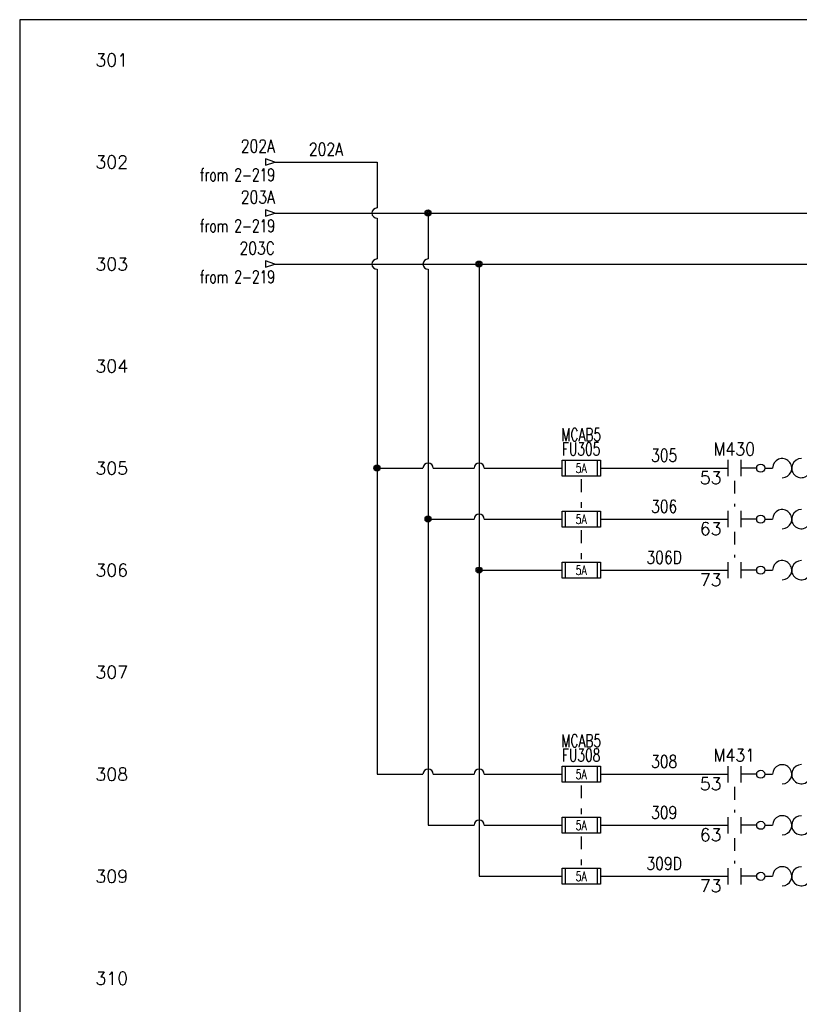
# Model space of a CAD drawing. Header units: inches. Extents: x 0 to 30, y 0 to 19.
# Tile 2 of 5: x 0 to 7.6, y 9.4 to 19. Entities that reach past the tile are written whole.
import ezdxf
from ezdxf.enums import TextEntityAlignment as Align

# ---------------------------------------------------------------- set-up
doc = ezdxf.new("R2010")
doc.units = ezdxf.units.IN
doc.header["$MEASUREMENT"] = 0
doc.linetypes.add('HIDDEN2', pattern=[0.1875, 0.125, -0.0625])
doc.layers.add('BLK_10AWG', color=252, linetype='Continuous', lineweight=30)
for name, color, linetype in [('BLK_14AWG', 252, 'Continuous'), ('LINK', 9, 'HIDDEN2'), ('LOC', 140, 'Continuous'), ('MISC', 30, 'Continuous'), ('SYMS', 7, 'Continuous'), ('TAGS', 30, 'Continuous'), ('TERMS', 6, 'Continuous'), ('WIRENO', 3, 'Continuous'), ('WIREREF_DEST', 62, 'Continuous'), ('XREF', 7, 'Continuous')]:
    doc.layers.add(name, color=color, linetype=linetype)
doc.layers.add('Viewports', color=3, linetype='Continuous', plot=False)
doc.styles.add('WD', font='romans.shx')

# ---------------------------------------------------------------- blocks, each defined once
blk = doc.blocks.new('WD_MLRH')
at = {"style": 'WD'}
blk.add_attdef('RUNGFIRST', text='', height=0.125, dxfattribs=at).set_placement((-0.25, 0), align=Align.MIDDLE_RIGHT)
at = {"style": 'WD', "flags": 1}
for tag, p in [('RUNGHORV', (-0.25, -0.1267)), ('RUNGDIST', (-0.25, -0.2)), ('RUNGINC', (-0.25, -0.1625)), ('WIREMODE', (-0.25, -0.281)), ('RUNGCNT', (-0.25, -0.2375)), ('WIRE-START', (-0.25, -0.356)), ('WIRE-GSUF', (-0.25, -0.3964)), ('WIREFMT', (-0.25, -0.3214)), ('PH3SPACE', (-0.25, -0.4369))]:
    blk.add_attdef(tag, text='', height=0.025, dxfattribs=at).set_placement(p, align=Align.RIGHT)
blk = doc.blocks.new('WDDOT')
for radius in [0.03, 0.0187, 0.00929]:
    blk.add_circle((0, 0), radius)
blk = doc.blocks.new('HA1D3')
blk.add_lwpolyline([(-0.0938, 0), (-0.0938, -0.0312), (0, 0), (-0.0938, 0.0312), (-0.0938, 0)])
at = {"style": 'WD', "width": 0.8, "flags": 8}
blk.add_attdef('WIRENO', text='', height=0.125, dxfattribs=at).set_placement((0, 0.0938), align=Align.RIGHT)
at = {"style": 'WD', "flags": 1}
blk.add_attdef('SIGCODE', text='', height=0.01, dxfattribs=at).set_placement((-0.0195, 0.0466), align=Align.RIGHT)
blk.add_attdef('X1TERM01', (0, 0), '', height=0.01, dxfattribs=at)
at = {"style": 'WD', "width": 0.7}
for tag, p in [('XREF', (0, -0.1875)), ('DESC1', (0, -0.375))]:
    blk.add_attdef(tag, text='', height=0.125, dxfattribs=at).set_placement(p, align=Align.RIGHT)
blk = doc.blocks.new('WD_WNH')
at = {"linetype": 'Continuous', "style": 'WD', "width": 0.8}
blk.add_attdef('WIRENO', text='', height=0.125, dxfattribs=at).set_placement((0, 0.0625), align=Align.CENTER)
at = {"style": 'WD', "flags": 1}
for tag, p in [('W01USER', (0, 0.0781)), ('W02USER', (0, 0.0703)), ('W03USER', (0, 0.0625)), ('W04USER', (0, 0.0547)), ('W05USER', (0, 0.0469)), ('W06USER', (0, 0.0391)), ('W07USER', (0, 0.0312)), ('W08USER', (0, 0.0234)), ('W09USER', (0, 0.0156)), ('W10USER', (0, 0.0078))]:
    blk.add_attdef(tag, text='', height=0.005, dxfattribs=at).set_placement(p, align=Align.CENTER)
blk = doc.blocks.new('HFU1')
for p, q in [((-0.1875, -0.0781), (-0.1875, 0.0781)), ((-0.1875, 0.0781), (0.1875, 0.0781)), ((-0.1562, 0.0781), (-0.1562, -0.0781)), ((0.1562, 0.0781), (0.1562, -0.0781)), ((0.1875, 0.0781), (0.1875, -0.0781)), ((0.1875, -0.0781), (-0.1875, -0.0781))]:
    blk.add_line(p, q)
at = {"style": 'WD', "width": 0.7}
for tag, p in [('INST', (0, 0.4219)), ('LOC', (0, 0.2656)), ('TAG1', (0, 0.125))]:
    blk.add_attdef(tag, text='', height=0.125, dxfattribs=at).set_placement(p, align=Align.CENTER)
at = {"linetype": 'Continuous', "style": 'WD', "flags": 9}
for tag, p in [('ASSYCODE', (0.1569, 0.2509)), ('CAT', (0.1564, 0.1022)), ('MFG', (0.1564, 0.0827))]:
    blk.add_attdef(tag, text='', height=0.01, dxfattribs=at).set_placement(p, align=Align.CENTER)
at = {"style": 'WD'}
for tag, p in [('X2LINK', (0, 0.1094)), ('X8LINK', (0, -0.1094))]:
    blk.add_attdef(tag, p, '', height=0.01, dxfattribs=at)
for tag, p, height, flags in [('FAMILY', (0.1292, 0.1076), 0.01, 9), ('X4TERM01', (-0.1875, 0), 0.0109, 1), ('X1TERM02', (0.1875, 0), 0.0109, 1)]:
    blk.add_attdef(tag, p, '', height=height, dxfattribs=dict(at, flags=flags))
at = {"style": 'WD', "width": 0.7}
blk.add_attdef('RATING1', text='', height=0.0938, dxfattribs=at).set_placement((0, 0), align=Align.MIDDLE_CENTER)
at = {"linetype": 'Continuous', "style": 'WD', "width": 0.7, "flags": 8}
blk.add_attdef('TERM01', text='', height=0.1, dxfattribs=at).set_placement((-0.25, -0.0158), align=Align.TOP_RIGHT)
blk.add_attdef('TERM02', text='', height=0.1, dxfattribs=at).set_placement((0.25, -0.0158), align=Align.TOP_LEFT)
at = {"style": 'WD', "width": 0.7}
for tag, p in [('DESC1', (0.0469, -0.2344)), ('DESC2', (0.0469, -0.3906)), ('DESC3', (0.0469, -0.5469))]:
    blk.add_attdef(tag, text='', height=0.125, dxfattribs=at).set_placement(p, align=Align.MIDDLE_LEFT)
blk = doc.blocks.new('HFU2')
for p, q in [((-0.1875, -0.0781), (-0.1875, 0.0781)), ((-0.1875, 0.0781), (0.1875, 0.0781)), ((-0.1562, 0.0781), (-0.1562, -0.0781)), ((0.1562, 0.0781), (0.1562, -0.0781)), ((0.1875, 0.0781), (0.1875, -0.0781)), ((0.1875, -0.0781), (-0.1875, -0.0781))]:
    blk.add_line(p, q)
at = {"style": 'WD', "width": 0.7}
for tag, p in [('INST', (0, 0.4375)), ('LOC', (0, 0.2812)), ('TAG2', (0, 0.125))]:
    blk.add_attdef(tag, text='', height=0.125, dxfattribs=at).set_placement(p, align=Align.CENTER)
at = {"linetype": 'Continuous', "style": 'WD', "flags": 9}
for tag, p in [('FAMILY', (0.1569, 0.2509)), ('ASSYCODE', (0.1881, 0.2352)), ('CAT', (0.1564, 0.1022)), ('MFG', (0.1564, 0.0827))]:
    blk.add_attdef(tag, text='', height=0.01, dxfattribs=at).set_placement(p, align=Align.CENTER)
at = {"style": 'WD'}
for tag, p in [('X2LINK', (0, 0.1094)), ('X8LINK', (0, -0.1094))]:
    blk.add_attdef(tag, p, '', height=0.01, dxfattribs=at)
at = {"style": 'WD', "flags": 1}
for tag, p in [('X4TERM01', (-0.1875, 0)), ('X1TERM02', (0.1875, 0))]:
    blk.add_attdef(tag, p, '', height=0.01, dxfattribs=at)
at = {"style": 'WD', "width": 0.7}
blk.add_attdef('RATING1', text='', height=0.0938, dxfattribs=at).set_placement((0, 0), align=Align.MIDDLE_CENTER)
at = {"linetype": 'Continuous', "style": 'WD', "width": 0.7, "flags": 8}
blk.add_attdef('TERM01', text='', height=0.1, dxfattribs=at).set_placement((-0.25, -0.0158), align=Align.TOP_RIGHT)
blk.add_attdef('TERM02', text='', height=0.1, dxfattribs=at).set_placement((0.25, -0.0158), align=Align.TOP_LEFT)
at = {"style": 'WD', "width": 0.7}
for tag, p in [('DESC1', (0.0396, -0.2431)), ('DESC2', (0.0469, -0.4062)), ('DESC3', (0.0469, -0.5781))]:
    blk.add_attdef(tag, text='', height=0.125, dxfattribs=at).set_placement(p, align=Align.MIDDLE_LEFT)
blk = doc.blocks.new('HMS21OL')
at = {"linetype": 'Continuous'}
for p, q in [((-0.0625, 0.08), (-0.0625, -0.08)), ((0.0625, 0.08), (0.0625, -0.08))]:
    blk.add_line(p, q, dxfattribs=at)
for p, q in [((0.2188, 0), (0.0625, 0)), ((0.2988, 0), (0.375, 0)), ((0.75, 0), (0.8262, 0))]:
    blk.add_line(p, q)
for centre in [(0.2587, 0), (0.8662, 0)]:
    blk.add_circle(centre, 0.04, dxfattribs=at)
for centre, start, end in [((0.4688, 0), 270.00101, 180.00201), ((0.6562, 0), 90, 0.00104)]:
    blk.add_arc(centre, 0.0938, start, end)
at = {"style": 'WD'}
for tag, width, p in [('INST', 0.7, (0, 0.4508)), ('LOC', 0.7, (0, 0.2812)), ('TAG2', 0.9, (0, 0.125)), ('XREF', 0.7, (0, -0.2975)), ('DESC1', 0.7, (0, -0.4538)), ('DESC2', 0.7, (0, -0.61)), ('DESC3', 0.7, (0, -0.7662))]:
    blk.add_attdef(tag, text='', height=0.125, dxfattribs=dict(at, width=width)).set_placement(p, align=Align.CENTER)
for tag, p in [('X2LINK', (0, 0.125)), ('X8LINK', (0, -0.125))]:
    blk.add_attdef(tag, p, '', height=0.01, dxfattribs=at)
for tag, p, height, flags in [('X4TERM01', (-0.0625, 0), 0.0125, 1), ('CONTACT', (0.0973, 0.0363), 0.01, 1), ('FAMILY', (0.0973, 0.0529), 0.01, 9), ('X1TERM02', (0.9062, 0), 0.0125, 1)]:
    blk.add_attdef(tag, p, '', height=height, dxfattribs=dict(at, flags=flags))
at = {"linetype": 'Continuous', "style": 'WD', "flags": 8}
blk.add_attdef('TERM01', text='', height=0.125, dxfattribs=at).set_placement((-0.125, -0.0314), align=Align.TOP_RIGHT)
blk.add_attdef('TERM02', text='', height=0.125, dxfattribs=at).set_placement((0.9688, -0.0314), align=Align.TOP_LEFT)

msp = doc.modelspace()

# ---------------------------------------------------------------- linework, layer by layer
at = {"layer": 'BLK_10AWG'}
for p, q in [((2.5, 17.625), (3.5, 17.625)), ((3.5, 17.625), (3.5, 17.175)), ((2.5, 17.125), (19.75, 17.125)), ((4, 17.125), (4, 16.675)), ((3.5, 17.075), (3.5, 16.675)), ((2.5, 16.625), (20.75, 16.625)), ((4.5, 16.625), (4.5, 10.625)), ((3.5, 16.575), (3.5, 11.625)), ((4, 16.575), (4, 11.125)), ((3.5, 14.625), (3.95, 14.625)), ((4.05, 14.625), (4.45, 14.625)), ((4.55, 14.625), (5.3125, 14.625)), ((4, 14.125), (4.45, 14.125)), ((4.55, 14.125), (5.3125, 14.125)), ((4.5, 13.625), (5.3125, 13.625)), ((3.5, 11.625), (3.95, 11.625)), ((4.05, 11.625), (4.45, 11.625)), ((4.55, 11.625), (5.3125, 11.625)), ((4, 11.125), (4.45, 11.125)), ((4.55, 11.125), (5.3125, 11.125)), ((4.5, 10.625), (5.3125, 10.625))]:
    msp.add_line(p, q, dxfattribs=at)
for centre, start, end in [((3.5, 17.125), 90, 270), ((3.5, 16.625), 90, 270), ((4, 16.625), 90, 270), ((4, 14.625), 0, 180), ((4.5, 14.625), 0, 180), ((4.5, 14.125), 0, 180), ((4, 11.625), 0, 180), ((4.5, 11.625), 0, 180), ((4.5, 11.125), 0, 180)]:
    msp.add_arc(centre, 0.05, start, end, dxfattribs=at)
at = {"layer": 'BLK_14AWG'}
for p, q in [((5.6875, 14.625), (6.9375, 14.625)), ((5.6875, 14.125), (6.9375, 14.125)), ((5.6875, 13.625), (6.9375, 13.625)), ((5.6875, 11.625), (6.9375, 11.625)), ((5.6875, 11.125), (6.9375, 11.125)), ((5.6875, 10.625), (6.9375, 10.625))]:
    msp.add_line(p, q, dxfattribs=at)
at = {"layer": 'LINK'}
for points in [[(5.5, 14.5156), (5.5, 14.2344)], [(7, 14.5), (7, 14.25)], [(5.5, 14.0156), (5.5, 13.7344)], [(7, 14), (7, 13.75)], [(5.5, 11.5156), (5.5, 11.2344)], [(7, 11.5), (7, 11.25)], [(5.5, 11.0156), (5.5, 10.7344)], [(7, 11), (7, 10.75)]]:
    msp.add_lwpolyline(points, dxfattribs=at)
at = {"layer": 'Viewports'}
msp.add_lwpolyline([(0, 0), (30, 0), (30, 19.02), (0, 19.02)], close=True, dxfattribs=at)

# ---------------------------------------------------------------- block references
at = {"layer": 'SYMS'}
ref = msp.add_blockref('WD_MLRH', (1.3125, 18.625), dxfattribs=at)
ref.add_attrib('RUNGFIRST', '301', dxfattribs={"layer": 'MISC', "height": 0.125, "style": 'WD'}).set_placement((1.0625, 18.625), align=Align.MIDDLE_RIGHT)
ref = msp.add_blockref('HA1D3', (2.5, 17.625), dxfattribs=at)
ref.add_attrib('WIRENO', '202A', dxfattribs={"layer": 'WIREREF_DEST', "height": 0.125, "style": 'WD', "width": 0.8, "flags": 8}).set_placement((2.5, 17.7188), align=Align.RIGHT)
ref.add_attrib('XREF', 'from 2-219', dxfattribs={"layer": 'XREF', "height": 0.125, "style": 'WD', "width": 0.7}).set_placement((2.5, 17.4375), align=Align.RIGHT)
ref = msp.add_blockref('HA1D3', (2.5, 17.125), dxfattribs=at)
ref.add_attrib('WIRENO', '203A', dxfattribs={"layer": 'WIREREF_DEST', "height": 0.125, "style": 'WD', "width": 0.8, "flags": 8}).set_placement((2.5, 17.2188), align=Align.RIGHT)
ref.add_attrib('XREF', 'from 2-219', dxfattribs={"layer": 'XREF', "height": 0.125, "style": 'WD', "width": 0.7}).set_placement((2.5, 16.9375), align=Align.RIGHT)
for p in [(4, 17.125), (4.5, 16.625), (3.5, 14.625), (4, 14.125), (4.5, 13.625)]:
    msp.add_blockref('WDDOT', p, dxfattribs=at)
ref = msp.add_blockref('HA1D3', (2.5, 16.625), dxfattribs=at)
ref.add_attrib('WIRENO', '203C', dxfattribs={"layer": 'WIREREF_DEST', "height": 0.125, "style": 'WD', "width": 0.8, "flags": 8}).set_placement((2.5, 16.7188), align=Align.RIGHT)
ref.add_attrib('XREF', 'from 2-219', dxfattribs={"layer": 'XREF', "height": 0.125, "style": 'WD', "width": 0.7}).set_placement((2.5, 16.4375), align=Align.RIGHT)
ref = msp.add_blockref('HFU1', (5.5, 14.625), dxfattribs=at)
ref.add_attrib('RATING1', '5A', dxfattribs={"layer": 'MISC', "height": 0.09375, "style": 'WD', "width": 0.7}).set_placement((5.5, 14.625), align=Align.MIDDLE_CENTER)
ref.add_attrib('LOC', 'MCAB5', dxfattribs={"layer": 'LOC', "height": 0.125, "style": 'WD', "width": 0.7}).set_placement((5.5, 14.8906), align=Align.CENTER)
ref.add_attrib('TAG1', 'FU305', dxfattribs={"layer": 'TAGS', "height": 0.125, "style": 'WD', "width": 0.7}).set_placement((5.5, 14.75), align=Align.CENTER)
ref = msp.add_blockref('HMS21OL', (7, 14.625), dxfattribs=at)
ref.add_attrib('TERM02', '54', dxfattribs={"layer": 'TERMS', "linetype": 'Continuous', "height": 0.125, "style": 'WD', "flags": 8}).set_placement((7.9688, 14.5936), align=Align.TOP_LEFT)
ref.add_attrib('TERM01', '53', dxfattribs={"layer": 'TERMS', "linetype": 'Continuous', "height": 0.125, "style": 'WD', "flags": 8}).set_placement((6.875, 14.5936), align=Align.TOP_RIGHT)
ref.add_attrib('TAG2', 'M430', dxfattribs={"layer": 'TAGS', "height": 0.125, "style": 'WD', "width": 0.9}).set_placement((7, 14.75), align=Align.CENTER)
ref = msp.add_blockref('HFU2', (5.5, 14.125), dxfattribs=at)
ref.add_attrib('RATING1', '5A', dxfattribs={"layer": 'MISC', "height": 0.09375, "style": 'WD', "width": 0.7}).set_placement((5.5, 14.125), align=Align.MIDDLE_CENTER)
ref = msp.add_blockref('HMS21OL', (7, 14.125), dxfattribs=at)
ref.add_attrib('TERM02', '64', dxfattribs={"layer": 'TERMS', "linetype": 'Continuous', "height": 0.125, "style": 'WD', "flags": 8}).set_placement((7.9688, 14.0936), align=Align.TOP_LEFT)
ref.add_attrib('TERM01', '63', dxfattribs={"layer": 'TERMS', "linetype": 'Continuous', "height": 0.125, "style": 'WD', "flags": 8}).set_placement((6.875, 14.0936), align=Align.TOP_RIGHT)
ref = msp.add_blockref('HFU2', (5.5, 13.625), dxfattribs=at)
ref.add_attrib('RATING1', '5A', dxfattribs={"layer": 'MISC', "height": 0.09375, "style": 'WD', "width": 0.7}).set_placement((5.5, 13.625), align=Align.MIDDLE_CENTER)
ref = msp.add_blockref('HMS21OL', (7, 13.625), dxfattribs=at)
ref.add_attrib('TERM02', '74', dxfattribs={"layer": 'TERMS', "linetype": 'Continuous', "height": 0.125, "style": 'WD', "flags": 8}).set_placement((7.9688, 13.5936), align=Align.TOP_LEFT)
ref.add_attrib('TERM01', '73', dxfattribs={"layer": 'TERMS', "linetype": 'Continuous', "height": 0.125, "style": 'WD', "flags": 8}).set_placement((6.875, 13.5936), align=Align.TOP_RIGHT)
ref = msp.add_blockref('HFU1', (5.5, 11.625), dxfattribs=at)
ref.add_attrib('RATING1', '5A', dxfattribs={"layer": 'MISC', "height": 0.09375, "style": 'WD', "width": 0.7}).set_placement((5.5, 11.625), align=Align.MIDDLE_CENTER)
ref.add_attrib('LOC', 'MCAB5', dxfattribs={"layer": 'LOC', "height": 0.125, "style": 'WD', "width": 0.7}).set_placement((5.5, 11.8906), align=Align.CENTER)
ref.add_attrib('TAG1', 'FU308', dxfattribs={"layer": 'TAGS', "height": 0.125, "style": 'WD', "width": 0.7}).set_placement((5.5, 11.75), align=Align.CENTER)
ref = msp.add_blockref('HMS21OL', (7, 11.625), dxfattribs=at)
ref.add_attrib('TERM02', '54', dxfattribs={"layer": 'TERMS', "linetype": 'Continuous', "height": 0.125, "style": 'WD', "flags": 8}).set_placement((7.9688, 11.5936), align=Align.TOP_LEFT)
ref.add_attrib('TERM01', '53', dxfattribs={"layer": 'TERMS', "linetype": 'Continuous', "height": 0.125, "style": 'WD', "flags": 8}).set_placement((6.875, 11.5936), align=Align.TOP_RIGHT)
ref.add_attrib('TAG2', 'M431', dxfattribs={"layer": 'TAGS', "height": 0.125, "style": 'WD', "width": 0.9}).set_placement((7, 11.75), align=Align.CENTER)
ref = msp.add_blockref('HFU2', (5.5, 11.125), dxfattribs=at)
ref.add_attrib('RATING1', '5A', dxfattribs={"layer": 'MISC', "height": 0.09375, "style": 'WD', "width": 0.7}).set_placement((5.5, 11.125), align=Align.MIDDLE_CENTER)
ref = msp.add_blockref('HMS21OL', (7, 11.125), dxfattribs=at)
ref.add_attrib('TERM02', '64', dxfattribs={"layer": 'TERMS', "linetype": 'Continuous', "height": 0.125, "style": 'WD', "flags": 8}).set_placement((7.9688, 11.0936), align=Align.TOP_LEFT)
ref.add_attrib('TERM01', '63', dxfattribs={"layer": 'TERMS', "linetype": 'Continuous', "height": 0.125, "style": 'WD', "flags": 8}).set_placement((6.875, 11.0936), align=Align.TOP_RIGHT)
ref = msp.add_blockref('HMS21OL', (7, 10.625), dxfattribs=at)
ref.add_attrib('TERM02', '74', dxfattribs={"layer": 'TERMS', "linetype": 'Continuous', "height": 0.125, "style": 'WD', "flags": 8}).set_placement((7.9688, 10.5936), align=Align.TOP_LEFT)
ref.add_attrib('TERM01', '73', dxfattribs={"layer": 'TERMS', "linetype": 'Continuous', "height": 0.125, "style": 'WD', "flags": 8}).set_placement((6.875, 10.5936), align=Align.TOP_RIGHT)
ref = msp.add_blockref('HFU2', (5.5, 10.625), dxfattribs=at)
ref.add_attrib('RATING1', '5A', dxfattribs={"layer": 'MISC', "height": 0.09375, "style": 'WD', "width": 0.7}).set_placement((5.5, 10.625), align=Align.MIDDLE_CENTER)
at = {"layer": 'WIRENO'}
ref = msp.add_blockref('WD_WNH', (3, 17.625), dxfattribs=at)
ref.add_attrib('WIRENO', '202A', dxfattribs={"linetype": 'Continuous', "height": 0.125, "style": 'WD', "width": 0.8}).set_placement((3, 17.6875), align=Align.CENTER)
ref = msp.add_blockref('WD_WNH', (6.3125, 14.625), dxfattribs=at)
ref.add_attrib('WIRENO', '305', dxfattribs={"linetype": 'Continuous', "height": 0.125, "style": 'WD', "width": 0.8}).set_placement((6.3125, 14.6875), align=Align.CENTER)
ref = msp.add_blockref('WD_WNH', (6.3125, 14.125), dxfattribs=at)
ref.add_attrib('WIRENO', '306', dxfattribs={"linetype": 'Continuous', "height": 0.125, "style": 'WD', "width": 0.8}).set_placement((6.3125, 14.1875), align=Align.CENTER)
ref = msp.add_blockref('WD_WNH', (6.3125, 13.625), dxfattribs=at)
ref.add_attrib('WIRENO', '306D', dxfattribs={"linetype": 'Continuous', "height": 0.125, "style": 'WD', "width": 0.8}).set_placement((6.3125, 13.6875), align=Align.CENTER)
ref = msp.add_blockref('WD_WNH', (6.3125, 11.625), dxfattribs=at)
ref.add_attrib('WIRENO', '308', dxfattribs={"linetype": 'Continuous', "height": 0.125, "style": 'WD', "width": 0.8}).set_placement((6.3125, 11.6875), align=Align.CENTER)
ref = msp.add_blockref('WD_WNH', (6.3125, 11.125), dxfattribs=at)
ref.add_attrib('WIRENO', '309', dxfattribs={"linetype": 'Continuous', "height": 0.125, "style": 'WD', "width": 0.8}).set_placement((6.3125, 11.1875), align=Align.CENTER)
ref = msp.add_blockref('WD_WNH', (6.3125, 10.625), dxfattribs=at)
ref.add_attrib('WIRENO', '309D', dxfattribs={"linetype": 'Continuous', "height": 0.125, "style": 'WD', "width": 0.8}).set_placement((6.3125, 10.6875), align=Align.CENTER)

# ---------------------------------------------------------------- texts
at = {"layer": 'MISC', "style": 'WD'}
for s, p in [('302', (1.0625, 17.625)), ('303', (1.0625, 16.625)), ('304', (1.0625, 15.625)), ('305', (1.0625, 14.625)), ('306', (1.0625, 13.625)), ('307', (1.0625, 12.625)), ('308', (1.0625, 11.625)), ('309', (1.0625, 10.625)), ('310', (1.0625, 9.625))]:
    msp.add_text(s, height=0.125, dxfattribs=at).set_placement(p, align=Align.MIDDLE_RIGHT)

doc.saveas('drawing.dxf')
